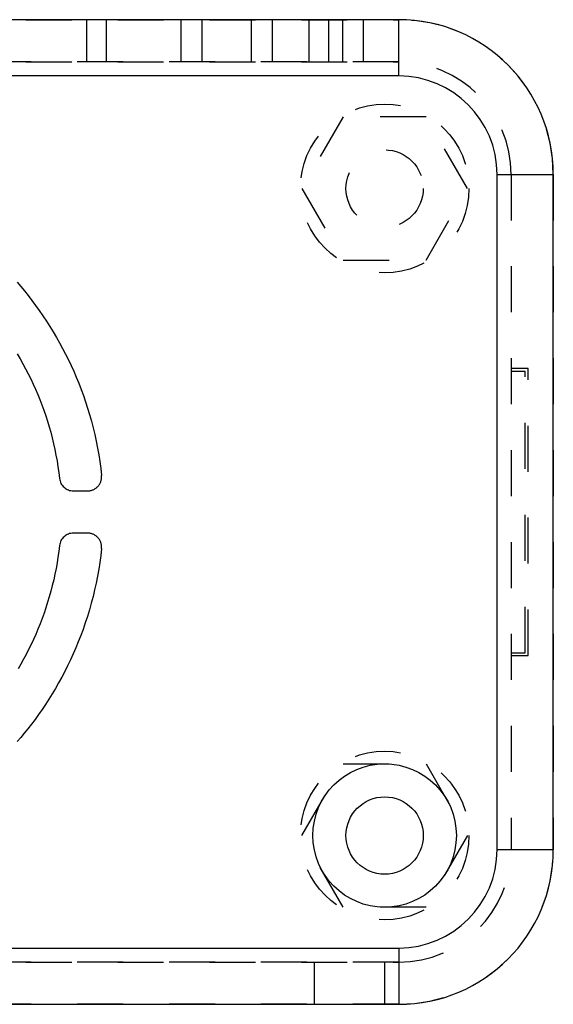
# Model space of a CAD drawing. Extents: x 0 to 297, y 0 to 210.
# Tile 3 of 4: x 86 to 105, y 46 to 81. Entities that reach past the tile are written whole.
import ezdxf

# ---------------------------------------------------------------- set-up
doc = ezdxf.new("R2010")
doc.units = 0
doc.header["$LTSCALE"] = 16.335
doc.linetypes.add('HIDDEN', pattern=[0.2, 0.1, -0.1])
doc.layers.add('3_ALL_AXES', color=7, linetype='CONTINUOUS')
doc.layers.add('7_ALL_FEATURES', color=7, linetype='CONTINUOUS')

msp = doc.modelspace()

# ---------------------------------------------------------------- linework, layer by layer
at = {"layer": '3_ALL_AXES', "color": 8, "linetype": 'HIDDEN'}
for p, q in [((40.446, 80.857), (99.446, 80.857)), ((97.446, 80.857), (97.446, 79.357)), ((98.196, 79.357), (98.196, 80.857)), ((99.446, 79.357), (40.446, 79.357)), ((104.946, 75.357), (104.946, 51.357)), ((40.446, 47.357), (99.446, 47.357)), ((96.446, 45.857), (96.446, 47.357)), ((98.946, 47.357), (98.946, 45.857)), ((99.446, 45.857), (40.446, 45.857))]:
    msp.add_line(p, q, dxfattribs=at)
for centre, radius in [((98.946, 74.857), 3), ((98.946, 74.857), 1.375), ((98.946, 51.857), 3)]:
    msp.add_circle(centre, radius, dxfattribs=at)
at = {"layer": '3_ALL_AXES', "color": 7, "linetype": 'CONTINUOUS'}
for radius in [2.55, 1.375]:
    msp.add_circle((98.946, 51.857), radius, dxfattribs=at)
at = {"layer": '3_ALL_AXES', "color": 8, "linetype": 'HIDDEN'}
for centre, radius, start, end in [((99.446, 75.357), 5.5, 0, 90), ((99.446, 75.357), 4, 0, 90), ((99.446, 51.357), 5.5, 270, 360), ((99.446, 51.357), 4, 270, 360)]:
    msp.add_arc(centre, radius, start, end, dxfattribs=at)
at = {"layer": '7_ALL_FEATURES', "color": 7, "linetype": 'CONTINUOUS'}
for p, q in [((99.446, 80.857), (40.446, 80.857)), ((99.446, 78.857), (99.446, 80.857)), ((99.446, 78.857), (40.446, 78.857)), ((102.946, 75.357), (104.946, 75.357)), ((102.946, 51.357), (102.946, 75.357)), ((104.946, 51.357), (104.946, 75.357)), ((102.946, 51.357), (104.946, 51.357)), ((40.446, 47.857), (99.446, 47.857)), ((99.446, 47.857), (99.446, 45.857)), ((40.446, 45.857), (99.446, 45.857))]:
    msp.add_line(p, q, dxfattribs=at)
at = {"layer": '7_ALL_FEATURES', "color": 8, "linetype": 'HIDDEN'}
for p, q in [((88.346, 80.857), (88.346, 79.357)), ((89.046, 80.857), (89.046, 79.357)), ((91.696, 80.857), (91.696, 79.357)), ((92.446, 80.857), (92.446, 79.357)), ((94.196, 80.857), (94.196, 79.357)), ((94.946, 80.857), (94.946, 79.357)), ((96.246, 80.857), (96.246, 79.357)), ((96.946, 80.857), (96.946, 79.357)), ((40.446, 79.357), (99.446, 79.357)), ((97.474, 77.407), (96.001, 74.857)), ((100.418, 77.407), (97.474, 77.407)), ((101.89, 74.857), (100.418, 77.407)), ((103.446, 75.357), (103.446, 51.357)), ((96.001, 74.857), (97.474, 72.307)), ((100.418, 72.307), (101.89, 74.857)), ((97.474, 72.307), (100.418, 72.307)), ((104.046, 68.457), (103.446, 68.457)), ((103.946, 68.357), (103.446, 68.357)), ((103.946, 58.357), (103.946, 68.357)), ((104.046, 58.257), (104.046, 68.457)), ((87.876, 64.107), (88.379, 64.107)), ((88.379, 62.607), (87.876, 62.607)), ((103.446, 58.357), (103.946, 58.357)), ((103.446, 58.257), (104.046, 58.257)), ((96.001, 51.857), (97.474, 54.407)), ((97.474, 54.407), (100.418, 54.407)), ((100.418, 54.407), (101.89, 51.857)), ((97.474, 49.307), (96.001, 51.857)), ((101.89, 51.857), (100.418, 49.307)), ((100.418, 49.307), (97.474, 49.307)), ((99.446, 47.357), (40.446, 47.357))]:
    msp.add_line(p, q, dxfattribs=at)
for points in [[(85.872, 71.523), (86, 71.373), (86.131, 71.216), (86.262, 71.052), (86.394, 70.881), (86.528, 70.703), (86.659, 70.521), (86.788, 70.334), (86.915, 70.144), (87.038, 69.952), (87.157, 69.759), (87.272, 69.565), (87.383, 69.369), (87.491, 69.171), (87.594, 68.972), (87.695, 68.77), (87.792, 68.565), (87.886, 68.358), (87.977, 68.148), (88.065, 67.934), (88.149, 67.717), (88.23, 67.497), (88.307, 67.274), (88.381, 67.047), (88.45, 66.818), (88.516, 66.585), (88.577, 66.35), (88.634, 66.112), (88.686, 65.873), (88.734, 65.632), (88.777, 65.39), (88.815, 65.148), (88.848, 64.904), (88.877, 64.66)], [(85.876, 68.977), (85.979, 68.803), (86.079, 68.627), (86.175, 68.449), (86.268, 68.27), (86.358, 68.089), (86.444, 67.907), (86.527, 67.724), (86.606, 67.539), (86.682, 67.352), (86.755, 67.164), (86.824, 66.973), (86.891, 66.78), (86.954, 66.586), (87.013, 66.389), (87.069, 66.19), (87.121, 65.989), (87.17, 65.786), (87.214, 65.583), (87.255, 65.378), (87.292, 65.172), (87.325, 64.966), (87.354, 64.759), (87.379, 64.552)], [(88.877, 62.054), (88.848, 61.809), (88.814, 61.564), (88.776, 61.32), (88.733, 61.076), (88.684, 60.833), (88.631, 60.591), (88.573, 60.35), (88.511, 60.112), (88.444, 59.876), (88.373, 59.643), (88.298, 59.413), (88.219, 59.186), (88.136, 58.962), (88.049, 58.741), (87.959, 58.524), (87.866, 58.31), (87.769, 58.099), (87.669, 57.891), (87.565, 57.686), (87.458, 57.484), (87.349, 57.285), (87.236, 57.088), (87.12, 56.895), (87.002, 56.705), (86.881, 56.519), (86.758, 56.337), (86.634, 56.16), (86.509, 55.986), (86.382, 55.818), (86.256, 55.655), (86.129, 55.497), (86.003, 55.344), (85.877, 55.197)], [(87.379, 62.163), (87.355, 61.958), (87.326, 61.754), (87.294, 61.551), (87.257, 61.348), (87.217, 61.145), (87.173, 60.943), (87.125, 60.742), (87.073, 60.542), (87.018, 60.343), (86.959, 60.147), (86.896, 59.952), (86.83, 59.759), (86.761, 59.568), (86.689, 59.379), (86.613, 59.192), (86.534, 59.008), (86.453, 58.826), (86.368, 58.646), (86.281, 58.469), (86.191, 58.295), (86.098, 58.122), (86.003, 57.953), (85.905, 57.785)]]:
    msp.add_lwpolyline(points, dxfattribs=at)
at = {"layer": '7_ALL_FEATURES', "color": 7, "linetype": 'CONTINUOUS'}
for centre, radius, start, end in [((99.446, 75.357), 5.5, 0, 90), ((99.446, 75.357), 3.5, 0, 90), ((99.446, 51.357), 5.5, 270, 360), ((99.446, 51.357), 3.5, 270, 360)]:
    msp.add_arc(centre, radius, start, end, dxfattribs=at)
at = {"layer": '7_ALL_FEATURES', "color": 8, "linetype": 'HIDDEN'}
for centre, radius, start, end in [((99.446, 75.357), 4, 0, 90), ((87.876, 64.607), 0.5, 186.3549, 270), ((88.379, 64.607), 0.5, 270, 6.0841), ((87.876, 62.107), 0.5, 90, 173.6451), ((88.379, 62.107), 0.5, 353.9159, 90), ((99.446, 51.357), 4, 270, 360)]:
    msp.add_arc(centre, radius, start, end, dxfattribs=at)

doc.saveas('drawing.dxf')
